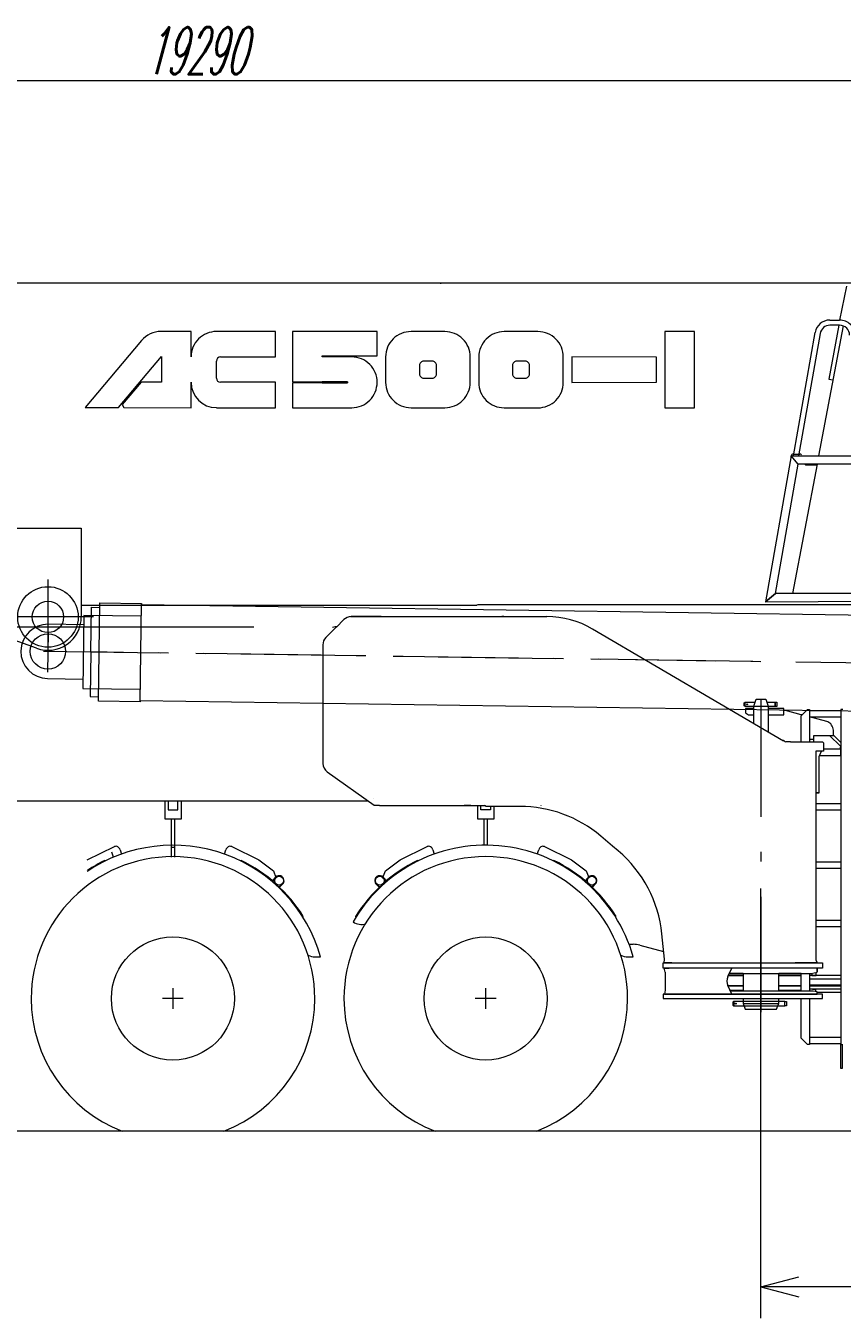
# Model space of a CAD drawing. Extents: x 3706 to 23712, y 4932 to 17923.
# Tile 10 of 17: x 13156 to 17071, y 11729 to 17923. Entities that reach past the tile are written whole.
import ezdxf
from ezdxf.enums import TextEntityAlignment as Align

# ---------------------------------------------------------------- set-up
doc = ezdxf.new("R2010")
doc.units = 0
doc.header["$LTSCALE"] = 18.75
doc.header["$MEASUREMENT"] = 0
doc.linetypes.add('CENTER', pattern=[50.5, 30, -9, 2.5, -9])
doc.layers.add('1', color=7, linetype='Continuous')
doc.styles.get("Standard").update_dxf_attribs({"font": 'txt', "bigfont": 'bigfont'})
doc.dimstyles.get("Standard").update_dxf_attribs({"dimtxt": 0.18, "dimasz": 0.18, "dimexe": 0.18, "dimexo": 0.0625, "dimgap": 0.09, "dimtad": 0, "dimtih": 1, "dimtoh": 1, "dimdec": 4, "dimzin": 0, "dimdsep": 46, "dimtxsty": 'Standard', "dimcen": 0.09, "dimadec": 0, "dimazin": 0, "dimtfac": 1, "dimtdec": 4, "dimtofl": 0, "dimtmove": 0, "dimatfit": 0, "dimfxl": 1, "dimtolj": 1, "dimtzin": 0, "dimarcsym": 0})

# ---------------------------------------------------------------- blocks, each defined once
blk = doc.blocks.new('*G1')
at = {"layer": '1', "color": 7, "linetype": 'Continuous', "lineweight": 9}
for p, q in [((14680.8, 15076.9), (14645.4, 15041.6)), ((14712.7, 15091.6), (15447.8, 15091.6)), ((14860.4, 15091.6), (14716.1, 15091.6)), ((15447.8, 15091.6), (15439.4, 15091.6)), ((15447.8, 15091.6), (15522.8, 15091.6)), ((15522.8, 15091.6), (15654.4, 15091.6)), ((14249.4, 15041.6), (13033.2, 15041.6)), ((14645.4, 15041.9), (14595.1, 14991.5)), ((14627.1, 15041.6), (14639.4, 15043.6)), ((14639.4, 15043.6), (14649.7, 15045.4)), ((15874, 15032.1), (16789.6, 14496.7)), ((14580.4, 14956.2), (14580.4, 14840.5)), ((14580.4, 14840.5), (14580.4, 14387.9)), ((16600.3, 14678.1), (16605.3, 14681)), ((16605.3, 14661), (16605.3, 14681)), ((16605.3, 14681), (16636.2, 14681)), ((16636.2, 14681), (16653.7, 14681)), ((16646.8, 14662), (16658.8, 14695)), ((16658.8, 14695), (16704.7, 14695)), ((16704.7, 14695), (16716.7, 14662)), ((16709.8, 14681), (16728.1, 14681)), ((16728.1, 14681), (16750.3, 14681)), ((16750.3, 14681), (16750.3, 14661)), ((16750.3, 14681), (16758.3, 14681)), ((16750.3, 14678), (16750.3, 14681)), ((16758.3, 14681), (16758.3, 14661)), ((16600.3, 14663.9), (16600.3, 14678.1)), ((16605.3, 14661), (16600.3, 14663.9)), ((16632.2, 14661), (16605.3, 14661)), ((16606.7, 14651), (16606.7, 14631)), ((16646.8, 14651), (16606.7, 14651)), ((16606.7, 14631), (16621.7, 14621)), ((16621.7, 14621), (16646.8, 14621)), ((16646.8, 14661), (16632.2, 14661)), ((16646.8, 14580.3), (16646.8, 14662)), ((16646.8, 14662), (16716.7, 14662)), ((16716.7, 14662), (16716.7, 14539.3)), ((16747.5, 14661), (16716.7, 14661)), ((16790.8, 14651), (16716.7, 14651)), ((16716.7, 14621), (16790.8, 14621)), ((16750.3, 14661), (16747.5, 14661)), ((16750.3, 14661), (16750.3, 14678)), ((16758.3, 14661), (16750.3, 14661)), ((16790.8, 14621), (16790.8, 14651)), ((16799.2, 14640.9), (16790.8, 14640.9)), ((16874.8, 14621.2), (16799.2, 14640.9)), ((16874.8, 14616), (16904.8, 14646)), ((16878.9, 14620.1), (16874.8, 14621.2)), ((16904.8, 14646), (16914.8, 14646)), ((16914.8, 14646), (16914.8, 14492)), ((16914.8, 14641), (17064.8, 14641)), ((17074.8, 14646), (17064.8, 14646)), ((17064.8, 14646), (17064.8, 13041)), ((16874.8, 14492), (16874.8, 14616)), ((16914.8, 14611), (17064.8, 14611)), ((16997.7, 14589.1), (16914.8, 14610.7)), ((16789.2, 14497), (16789.6, 14497)), ((16791.7, 14497), (16789.2, 14497)), ((16789.6, 14497), (16789.6, 14496.7)), ((16914.8, 14504), (16916.6, 14504)), ((16916.6, 14504), (16934.7, 14504)), ((16934.7, 14521), (17010.7, 14521)), ((16934.7, 14492), (16934.7, 14521)), ((17010.7, 14521), (17063.3, 14471)), ((17010.7, 14521), (17031.8, 14521)), ((17029.3, 14521), (17029.3, 14540.1)), ((17031.8, 14521), (17064.8, 14487.9)), ((16823.4, 14492), (16800.5, 14492)), ((16823.4, 14492), (16976.6, 14492)), ((16945.5, 14447), (16945.5, 13445.6)), ((16981.6, 14447), (16945.5, 14447)), ((16945.5, 14432.9), (16945.5, 14247)), ((16960.5, 14420.3), (16971.6, 14447)), ((16976.6, 14492), (16981.6, 14487)), ((16981.6, 14487), (16981.6, 14447)), ((17064.8, 14456), (16981.6, 14456)), ((17063.3, 14471), (17063.3, 14456)), ((17063.3, 14466), (17064.8, 14466)), ((17063.3, 14456), (17063.3, 14466)), ((17064.8, 14426), (17064.8, 14456)), ((16960.5, 14247), (16960.5, 14420.3)), ((16962.9, 14426), (17064.8, 14426)), ((14601.5, 14347.2), (14827.1, 14186.9)), ((16945.5, 14247), (16960.5, 14247)), ((16945.5, 14247), (16945.5, 14235.6)), ((16956.8, 14247), (16945.5, 14247)), ((14221.7, 14206.6), (13046.7, 14206.6)), ((13821.7, 14206.6), (13821.7, 14167.5)), ((13838.7, 14206.6), (13838.7, 14165.7)), ((13884.7, 14165.7), (13884.7, 14206.6)), ((13901.7, 14121.6), (13901.7, 14206.6)), ((14607.7, 14206.6), (14142.9, 14206.6)), ((14799.4, 14206.6), (14599.4, 14206.6)), ((14823.9, 14221.6), (14823.9, 14221.6)), ((14827.1, 14186.9), (14851.6, 14186.9)), ((14851.6, 14186.6), (15355.8, 14186.6)), ((15289.6, 14186.6), (15257.6, 14186.6)), ((15321.8, 14186.6), (15321.8, 14167.5)), ((15338.7, 14167.5), (15338.7, 14186.6)), ((15364.1, 14181.5), (15355.8, 14186.6)), ((15628.1, 14184.5), (15628.1, 14186.5)), ((16945.5, 14196), (17064.8, 14196)), ((13821.7, 14167.5), (13821.7, 14121.6)), ((13838.7, 14165.7), (13884.7, 14165.7)), ((15321.8, 14167.5), (15321.8, 14121.6)), ((15338.7, 14165.7), (15338.7, 14167.5)), ((15384.7, 14165.7), (15338.7, 14165.7)), ((15525.4, 14181.6), (15364.1, 14181.5)), ((15384.7, 14181.5), (15384.7, 14165.7)), ((15401.7, 14121.6), (15401.7, 14181.5)), ((16945.5, 14166), (17064.8, 14166)), ((13821.7, 14121.6), (13854.2, 14121.6)), ((13854.2, 13937.8), (13854.2, 14121.6)), ((13854.2, 14121.6), (13869.2, 14121.6)), ((13869.2, 14121.6), (13869.2, 13937.8)), ((13869.2, 14121.6), (13901.7, 14121.6)), ((15321.8, 14121.6), (15401.7, 14121.6)), ((15354.2, 13995.8), (15354.2, 14121.6)), ((15369.2, 14121.6), (15369.2, 13995.8)), ((15969.4, 13991.9), (15913.1, 14039.5)), ((13450.4, 13924.9), (13580.3, 13989.4)), ((13576.2, 13938.1), (13567.9, 13961.8)), ((13607.7, 13974), (13615, 13953.2)), ((13854.2, 13986.8), (13869.2, 13986.8)), ((14108.5, 13953.2), (14115.7, 13974)), ((14143.2, 13989.4), (14273.1, 13924.9)), ((14950.4, 13924.9), (15080.3, 13989.4)), ((15107.8, 13974), (15115, 13953.2)), ((15608.5, 13953.2), (15615.7, 13974)), ((15643.2, 13989.4), (15773.1, 13924.9)), ((15996.9, 13968.6), (15969.4, 13991.9)), ((13534.7, 13923), (13537.1, 13920.3)), ((14188.8, 13923), (14186.4, 13920.3)), ((14228.5, 13897.8), (14231.1, 13900.4)), ((14273.1, 13924.9), (14343.2, 13872.2)), ((14880.3, 13872.2), (14950.4, 13924.9)), ((15034.7, 13923), (15037.1, 13920.3)), ((15688.8, 13923), (15686.4, 13920.3)), ((15728.5, 13897.8), (15731.1, 13900.4)), ((15773.1, 13924.9), (15843.2, 13872.2)), ((16945.5, 13916), (17064.8, 13916)), ((16945.5, 13886), (17064.8, 13886)), ((14350.6, 13839.4), (14338.4, 13825)), ((14338.4, 13825), (14340.6, 13823.1)), ((14340.6, 13823.1), (14353.1, 13837.7)), ((14343.2, 13872.2), (14355.5, 13840.5)), ((14355.5, 13840.5), (14352, 13835.7)), ((14387.5, 13813.6), (14370.7, 13796)), ((14836, 13813.6), (14852.8, 13796)), ((14868, 13840.5), (14880.3, 13872.2)), ((14871.5, 13835.7), (14868, 13840.5)), ((14882.9, 13823.1), (14870.4, 13837.7)), ((14872.9, 13839.4), (14885.1, 13825)), ((14885.1, 13825), (14882.9, 13823.1)), ((15850.6, 13839.4), (15838.4, 13825)), ((15838.4, 13825), (15840.6, 13823.1)), ((15840.6, 13823.1), (15853.1, 13837.7)), ((15843.2, 13872.2), (15855.5, 13840.5)), ((15855.5, 13840.5), (15852, 13835.7)), ((15887.5, 13813.6), (15870.7, 13796)), ((14370.7, 13796), (14372.8, 13794)), ((14372.8, 13794), (14389.9, 13811.9)), ((14850.7, 13794), (14833.6, 13811.9)), ((14852.8, 13796), (14850.7, 13794)), ((15870.7, 13796), (15872.8, 13794)), ((15872.8, 13794), (15889.9, 13811.9)), ((14483.6, 13652.6), (14486.6, 13654.5)), ((14739.9, 13652.6), (14736.9, 13654.5)), ((15983.6, 13652.6), (15986.6, 13654.5)), ((16945.5, 13636), (17064.8, 13636)), ((16218.5, 13449.8), (16206.2, 13571.1)), ((16945.5, 13606), (17064.8, 13606)), ((16049.2, 13520.9), (16068.7, 13520.9)), ((16101.2, 13516.6), (16214.4, 13486.2)), ((14543.4, 13460.9), (14569, 13460.9)), ((16043.4, 13460.9), (16069, 13460.9)), ((16217.1, 13431.6), (16218.5, 13449.8)), ((16945.5, 13445.6), (16950.7, 13431.6)), ((16212, 13406.6), (16212, 13431.6)), ((16212, 13431.6), (16961.6, 13431.6)), ((16976.6, 13406.6), (16212, 13406.6)), ((16240.2, 13431.6), (16217.1, 13431.6)), ((16222, 13386.6), (16218.1, 13406.6)), ((16218.1, 13406.6), (16242, 13406.6)), ((16222, 13386.6), (16222, 13301.5)), ((16240.2, 13431.6), (16845.6, 13431.6)), ((16253.6, 13431.6), (16240.2, 13431.6)), ((16541.3, 13406.6), (16242, 13406.6)), ((16522.2, 13365.7), (16541.3, 13406.6)), ((16596.8, 13381), (16529.4, 13381)), ((16529.6, 13381.5), (16922.6, 13381.5)), ((16951.7, 13406.6), (16541.3, 13406.6)), ((16596.8, 13381.5), (16596.8, 13296.5)), ((16766.5, 13296.5), (16766.5, 13381.5)), ((16874.8, 13381), (16766.5, 13381)), ((16933.5, 13431.6), (16845.6, 13431.6)), ((16874.8, 13296.5), (16874.8, 13381.5)), ((16914.8, 13381.5), (16914.8, 13296.5)), ((16922.6, 13381.5), (16951.7, 13386.6)), ((16925.4, 13381.9), (16925.4, 13381.5)), ((16925.4, 13381.5), (16925.4, 13371)), ((16950.7, 13431.6), (16933.5, 13431.6)), ((16946.7, 13371), (16946.7, 13385.7)), ((16951.7, 13406.6), (16951.7, 13389.6)), ((16968.7, 13406.6), (16951.7, 13406.6)), ((16951.7, 13386.6), (16951.7, 13406.6)), ((16961.6, 13431.6), (16976.6, 13431.6)), ((16976.6, 13431.6), (16976.6, 13406.6)), ((16541.8, 13281.5), (16522.2, 13323.2)), ((16524.2, 13321), (16596.8, 13321)), ((16596.8, 13321), (16524.2, 13321)), ((16596.8, 13371), (16525.1, 13371)), ((16525.1, 13371), (16596.8, 13371)), ((16874.8, 13371), (16766.5, 13371)), ((16766.5, 13371), (16874.8, 13371)), ((16766.5, 13321), (16874.8, 13321)), ((16870.8, 13321), (16766.5, 13321)), ((16870.8, 13321), (16874.8, 13321)), ((17064.8, 13371), (16914.8, 13371)), ((16914.8, 13356), (17064.8, 13356)), ((16914.8, 13326), (17064.8, 13326)), ((16914.8, 13321), (17064.8, 13321)), ((16914.8, 13321), (17064.8, 13321)), ((16925.4, 13371), (16946.7, 13371)), ((13911.2, 13260.9), (13811.2, 13260.9)), ((13861.2, 13310.9), (13861.2, 13210.9)), ((15411.2, 13260.9), (15311.2, 13260.9)), ((15361.2, 13310.9), (15361.2, 13210.9)), ((16212, 13281.5), (16212, 13261.4)), ((16976.6, 13281.5), (16212, 13281.5)), ((16212, 13261.4), (16219, 13261.4)), ((16219, 13261.4), (16976.6, 13261.4)), ((16222, 13301.5), (16219.7, 13281.5)), ((16219.7, 13281.5), (16223.6, 13281.5)), ((16223.6, 13281.5), (16240.6, 13281.5)), ((16240.6, 13281.5), (16242, 13281.5)), ((16242, 13281.5), (16541.8, 13281.5)), ((16514, 13281.5), (16531.2, 13281.5)), ((16531.2, 13281.5), (16942, 13281.5)), ((16532.6, 13301), (16596.8, 13301)), ((16931.8, 13296.5), (16534.7, 13296.5)), ((16596.8, 13261.4), (16596.8, 13247)), ((16766.5, 13301), (16874.8, 13301)), ((16766.5, 13236.6), (16766.5, 13261.4)), ((16874.8, 13071), (16874.8, 13261.4)), ((17064.8, 13306), (16914.8, 13306)), ((16914.8, 13261.4), (16914.8, 13041)), ((16929.1, 13306), (16943.3, 13306)), ((16951.7, 13292.9), (16931.8, 13296.5)), ((16942, 13281.5), (16951.7, 13281.5)), ((16943.3, 13306), (16943.3, 13294.4)), ((16943.3, 13306), (16943.3, 13294.4)), ((16951.7, 13281.5), (16951.7, 13292.9)), ((16951.7, 13281.5), (16951.7, 13292.8)), ((16963, 13281.5), (16951.7, 13281.5)), ((16953.6, 13291), (17064.8, 13291)), ((16976.6, 13261.4), (16976.6, 13281.5)), ((16551.2, 13246.6), (16546.2, 13243.7)), ((16546.2, 13243.7), (16546.2, 13229.5)), ((16546.2, 13229.5), (16551.2, 13226.6)), ((16796.7, 13246.6), (16551.2, 13246.6)), ((16551.2, 13246.6), (16551.2, 13229.1)), ((16551.2, 13244.1), (16551.2, 13246.6)), ((16551.2, 13229.1), (16551.2, 13226.6)), ((16551.2, 13226.6), (16793.9, 13226.6)), ((16596.8, 13247), (16596.8, 13236.6)), ((16596.8, 13236.6), (16766.7, 13236.6)), ((16596.8, 13236.6), (16606.4, 13209.5)), ((16606.4, 13209.5), (16756.7, 13209.5)), ((16756.7, 13209.5), (16766.5, 13236.6)), ((16793.9, 13226.6), (16796.7, 13226.6)), ((16796.7, 13226.6), (16796.7, 13246.6)), ((16796.7, 13246.6), (16804.7, 13246.6)), ((16796.7, 13243.6), (16796.7, 13246.6)), ((16796.7, 13226.6), (16796.7, 13243.6)), ((16804.7, 13226.6), (16796.7, 13226.6)), ((16804.7, 13246.6), (16804.7, 13226.6)), ((16904.8, 13041), (16874.8, 13071)), ((16914.8, 13076), (17064.8, 13076)), ((16914.8, 13041), (16904.8, 13041)), ((16914.8, 13046), (17064.8, 13046)), ((17064.8, 13041), (17074.8, 13041)), ((17065.3, 12925.9), (17065.3, 13040.9)), ((17070.3, 13040.9), (17070.3, 12925.9)), ((17070.3, 12925.9), (17065.3, 12925.9))]:
    blk.add_line(p, q, dxfattribs=at)
at = {"layer": '1', "color": 7, "linetype": 'CENTER', "lineweight": 9}
blk.add_line((16681.7, 14695), (16681.7, 13195.7), dxfattribs=at)
at = {"layer": '1', "color": 7, "linetype": 'Continuous', "lineweight": 9}
for points in [[(17029.3, 14540.1), (17028.9, 14546.6), (17027.9, 14553.2), (17026.2, 14559.7), (17023.6, 14566), (17020.4, 14571.7), (17016.6, 14576.9), (17012.3, 14581.2), (17007.6, 14584.7), (17002.7, 14587.3), (16997.7, 14589.1)], [(16914.8, 14504), (16915, 14504), (16915.1, 14504), (16915.3, 14504), (16915.5, 14504), (16915.7, 14504), (16915.9, 14504), (16916, 14504), (16916.2, 14504), (16916.4, 14504), (16916.6, 14504)]]:
    blk.add_lwpolyline(points, dxfattribs=at)
for centre, radius in [((16615.3, 14671), 2), ((14370.4, 13825.7), 21), ((14853.2, 13825.7), 21), ((15870.4, 13825.7), 21), ((13861.2, 13260.9), 295), ((13861.2, 13260.9), 295), ((15361.2, 13260.9), 295), ((16561.2, 13236.6), 2)]:
    blk.add_circle(centre, radius, dxfattribs=at)
for centre, radius, start, end in [((14716.1, 15041.6), 50, 90, 134.98312), ((15654.4, 14656.5), 435, 59.68736, 90.00072), ((14630.4, 14956.2), 50, 135.00009, 179.99886), ((16799.9, 14501.2), 9.24, -152.79137, -86.36517), ((14630.4, 14387.9), 50, 180, -125.39424), ((15525.4, 13581.5), 600, 49.7566, 90.00127), ((13861.7, 13260.9), 680, 0, 180), ((13861.7, 13260.9), 680, 0, 180), ((13861.7, 13260.9), 735, 15.79019, 124.11851), ((13587.1, 13969.4), 21.1, 12.64044, 108.83695), ((14136.4, 13969.4), 21.1, 71.16909, 167.36261), ((15361.7, 13260.9), 680, 0, 180), ((15361.7, 13260.9), 735, 15.79011, 150.00044), ((15087.1, 13969.4), 21.1, 12.64044, 108.83695), ((15636.4, 13969.4), 21.1, 71.17176, 167.35452), ((15609.2, 13510.6), 600, 5.78648, 49.75644), ((13861.8, 13260.9), 738.5, 116.28564, 123.70482), ((13861.7, 13260.9), 738.5, 32.21081, 63.71367), ((15361.8, 13260.9), 738.5, 116.28554, 147.78839), ((15361.7, 13260.9), 738.5, 32.21081, 63.71356), ((14370.3, 13825.7), 24, -35.01559, 144.98651), ((14853.2, 13825.7), 24, 35.0135, -144.98232), ((15870.3, 13825.7), 24, -35.0177, 144.98648), ((14766, 13691.3), 75, -122.90512, -74.79782), ((16068.7, 13395.8), 125, 74.95837, 90.00191), ((14543.4, 13535.9), 75, -117.03, -89.99838), ((16043.4, 13535.9), 75, -117.51697, -89.99838), ((16567.5, 13344.4), 50, 154.90051, -154.90652), ((13861.7, 13260.9), 680, 180, -110.96104), ((13861.7, 13260.9), 680, 180, -110.96104), ((13861.7, 13260.9), 680, -69.03881, -0.00177), ((15361.7, 13260.9), 680, 180, -110.96117), ((15361.7, 13260.9), 680, -69.03893, -0.00177)]:
    blk.add_arc(centre, radius, start, end, dxfattribs=at)
blk = doc.blocks.new('*G10')
at = {"layer": '1', "color": 7, "linetype": 'Continuous', "lineweight": 9}
for p, q in [((8786.3, 16690.9), (18832.6, 16690.9)), ((15145.2, 16690.9), (15145.2, 16686.9)), ((13948.2, 16458.2), (13804.2, 16458.2)), ((13948.2, 16336.4), (13948.2, 16458.2)), ((14354, 16458), (14069.9, 16458)), ((14354, 16336.4), (14354, 16458)), ((14840.9, 16457.8), (14435.1, 16457.8)), ((14435.1, 16457.8), (14435.1, 16217)), ((14840.9, 16341.2), (14840.9, 16457.8)), ((15165.7, 16457.7), (15003.4, 16457.7)), ((15612, 16457.5), (15449.7, 16457.5)), ((16362.7, 16457.8), (16220.6, 16457.8)), ((16220.6, 16457.8), (16220.6, 16092.6)), ((16362.6, 16092.6), (16362.7, 16457.8)), ((13710.9, 16414.8), (13440.8, 16093.1)), ((13599.7, 16093.1), (13806.1, 16338.8)), ((13806.1, 16338.8), (13806.1, 16214.7)), ((14069.8, 16234.9), (14069.8, 16316.1)), ((14090.2, 16336.4), (14354, 16336.4)), ((14577.1, 16336.1), (14577.1, 16341.2)), ((14577.1, 16341.2), (14840.9, 16341.2)), ((14719.2, 16336.1), (14577.1, 16336.1)), ((14881.6, 16336.1), (14881.5, 16214.3)), ((15043.9, 16295.4), (15043.9, 16254.9)), ((15104.8, 16315.7), (15064.2, 16315.7)), ((15125, 16254.8), (15125, 16295.4)), ((15287.3, 16214.2), (15287.3, 16335.9)), ((15328, 16335.9), (15327.9, 16214.2)), ((15490.2, 16295.3), (15490.2, 16254.7)), ((15551.1, 16315.5), (15510.5, 16315.5)), ((15571.4, 16254.7), (15571.4, 16295.2)), ((15733.6, 16214), (15733.6, 16335.8)), ((16180, 16335.8), (15774.3, 16335.9)), ((15774.3, 16335.9), (15774.3, 16214.2)), ((16180, 16214.5), (16180, 16335.8)), ((15064.1, 16234.6), (15104.7, 16234.6)), ((15510.5, 16234.4), (15551.1, 16234.4)), ((13708.5, 16214.7), (13618.4, 16107.4)), ((13806.1, 16214.7), (13708.5, 16214.7)), ((13948.1, 16092.9), (13948.1, 16214.7)), ((14353.9, 16214.5), (14090.1, 16214.5)), ((14353.9, 16092.9), (14353.9, 16214.5)), ((14698.8, 16211.8), (14435, 16211.9)), ((14435, 16211.9), (14435, 16092.7)), ((14435.1, 16217), (14696.3, 16217)), ((14577.1, 16211.9), (14696.3, 16211.8)), ((14698.8, 16216.9), (14579.6, 16216.9)), ((15774.3, 16214.2), (16180, 16214.5)), ((13618.4, 16107.4), (13626.6, 16093)), ((13440.8, 16093.1), (13599.7, 16093.1)), ((13626.6, 16093), (13948.1, 16092.9)), ((14069.8, 16092.9), (14353.9, 16092.9)), ((14435, 16092.7), (14719.1, 16092.7)), ((15003.2, 16092.6), (15165.5, 16092.6)), ((15449.6, 16092.4), (15611.9, 16092.4)), ((16220.6, 16092.6), (16362.6, 16092.6)), ((12985.5, 15515.4), (13421.8, 15515.4)), ((13421.8, 15515.4), (13421.8, 15089.9)), ((13421.8, 15146.4), (15319.1, 15146.4)), ((15323.8, 15147.9), (15319.1, 15146.4)), ((18545.3, 15147.9), (15323.8, 15147.9)), ((13207, 14939.5), (12821.8, 15079.8))]:
    blk.add_line(p, q, dxfattribs=at)
at = {"layer": '1', "color": 7, "linetype": 'CENTER', "lineweight": 9}
for p, q in [((13261.8, 15268.6), (13261.8, 14944.9)), ((13480.3, 15089.9), (13056.8, 15089.9))]:
    blk.add_line(p, q, dxfattribs=at)
at = {"layer": '1', "color": 7, "linetype": 'Continuous', "lineweight": 9}
for points in [[(14579.6, 16216.9), (14579.3, 16216.9), (14578.9, 16216.8), (14578.5, 16216.7), (14578.2, 16216.5), (14577.8, 16216.2), (14577.6, 16215.9), (14577.4, 16215.5), (14577.2, 16215.1), (14577.1, 16214.8), (14577.1, 16214.4)], [(14577.1, 16214.4), (14577.1, 16211.9)], [(14696.3, 16217), (14696.6, 16217), (14697, 16216.9), (14697.4, 16216.7), (14697.8, 16216.5), (14698.1, 16216.2), (14698.3, 16215.9), (14698.6, 16215.5), (14698.7, 16215.1), (14698.8, 16214.7), (14698.8, 16214.4)], [(14696.3, 16211.8), (14696.7, 16211.8), (14697.1, 16211.9), (14697.4, 16212.1), (14697.8, 16212.3), (14698.1, 16212.6), (14698.4, 16212.9), (14698.6, 16213.2), (14698.7, 16213.6), (14698.8, 16214), (14698.8, 16214.3)], [(14698.8, 16214.3), (14698.8, 16216.9)], [(14698.8, 16214.4), (14698.8, 16211.8)]]:
    blk.add_lwpolyline(points, dxfattribs=at)
for radius in [145, 75, 75]:
    blk.add_circle((13261.8, 15089.9), radius, dxfattribs=at)
for centre, radius, start, end in [((13804, 16336.6), 121.6, 89.92567, 139.98651), ((14069.8, 16336.4), 121.6, 89.93097, -179.99641), ((15003.2, 16336.1), 121.6, 89.93097, -179.99641), ((15165.7, 16336.1), 121.6, -0.0647, 90), ((15449.6, 16335.9), 121.6, 89.93097, -179.99713), ((15612, 16335.9), 121.6, -0.0676, 90.0014), ((14090.2, 16316), 20.3, 90, 179.89682), ((14719.2, 16214.4), 121.7, -0.04456, 90), ((15064.1, 16295.4), 20.3, 90, -179.92665), ((15104.8, 16295.4), 20.3, 0, 90.09494), ((15510.5, 16295.3), 20.3, 90, -179.9137), ((15551.1, 16295.3), 20.3, 0, 90.09493), ((14090.2, 16234.9), 20.4, -180, -90.28717), ((15064.1, 16254.8), 20.3, 180, -89.96121), ((15104.8, 16254.8), 20.3, -90, 0.09494), ((15510.5, 16254.7), 20.3, 180, -89.98276), ((15551.1, 16254.7), 20.3, -90, 0.10358), ((14069.8, 16214.7), 121.7, 180, -90.00073), ((14719.2, 16214.3), 121.6, -90.08163, 0.00323), ((15003.2, 16214.3), 121.7, -180, -89.98276), ((15165.7, 16214.2), 121.6, -90.06622, 0.00208), ((15449.6, 16214.1), 121.7, 180, -89.98206), ((15612, 16214), 121.6, -90.06903, 0.00143), ((13261.8, 15089.9), 160, -109.998, 0.00177)]:
    blk.add_arc(centre, radius, start, end, dxfattribs=at)
blk = doc.blocks.new('*G16')
at = {"layer": '1', "color": 7, "linetype": 'Continuous', "lineweight": 9}
for p, q in [((17091.7, 16674.6), (17059, 16512.8)), ((17076.2, 16484.6), (16958.1, 15862.8)), ((17054.4, 16487.8), (17007.2, 16229.3)), ((17012.2, 16512.8), (17059, 16512.8)), ((17059, 16487.8), (17012.2, 16487.8)), ((16836.8, 15862.8), (16940.8, 16452.9)), ((16965.4, 16448.6), (16862.1, 15862.8)), ((17007.2, 16229.3), (17027, 16225.6)), ((16826.8, 15862.8), (16703.3, 15162.8)), ((16826.7, 15850), (16826.7, 15861.8)), ((16860.3, 15822.8), (16826.8, 15862.8)), ((16860.3, 15822.9), (16826.8, 15862.8)), ((16826.8, 15862.8), (17726.8, 15862.8)), ((16835.7, 15870.8), (16867.7, 15870.8)), ((16751, 15202.8), (16860.3, 15822.8)), ((16950.7, 15822.8), (16832.8, 15202.8)), ((17719.7, 15822.9), (16860.3, 15822.9)), ((16896.4, 15818.6), (16892.2, 15822.8)), ((16892.2, 15822.8), (16896.4, 15822.8)), ((16892.6, 15822.5), (16892.9, 15822.8)), ((16893.8, 15822.8), (16893, 15822)), ((16893.4, 15821.6), (16894.6, 15822.8)), ((16895.5, 15822.8), (16893.8, 15821.2)), ((16894.2, 15820.8), (16896.3, 15822.8)), ((16896.4, 15822.1), (16894.7, 15820.3)), ((16895.1, 15819.9), (16896.4, 15821.3)), ((16896.4, 15820.4), (16895.5, 15819.5)), ((16895.9, 15819.1), (16896.4, 15819.6)), ((16896.4, 15817.8), (16896.4, 15822.8)), ((16896.4, 15822.8), (16946.4, 15822.8)), ((16896.4, 15822.8), (16896.4, 15818.6)), ((16896.4, 15818.7), (16896.4, 15818.7)), ((16946.4, 15817.8), (16896.4, 15817.8)), ((16946.4, 15822.8), (16946.4, 15817.8)), ((16946.4, 15818.6), (16950.7, 15822.8)), ((16950.7, 15822.8), (16946.4, 15822.8)), ((16946.4, 15822.8), (16946.4, 15818.6)), ((16946.4, 15822.1), (16948.2, 15820.3)), ((16947.8, 15819.9), (16946.4, 15821.3)), ((16946.4, 15820.4), (16947.4, 15819.5)), ((16946.9, 15819.1), (16946.4, 15819.6)), ((16946.4, 15818.7), (16946.5, 15818.7)), ((16948.6, 15820.8), (16946.6, 15822.8)), ((16947.4, 15822.8), (16949.1, 15821.2)), ((16949.5, 15821.6), (16948.3, 15822.8)), ((16949.1, 15822.8), (16949.9, 15822)), ((16950.3, 15822.5), (16950, 15822.8)), ((16703.3, 15162.8), (16751, 15202.8)), ((16751, 15202.8), (16703.3, 15162.8)), ((17610.4, 15202.8), (16751, 15202.8)), ((16703.3, 15162.8), (17607.1, 15166.7))]:
    blk.add_line(p, q, dxfattribs=at)
for centre, radius, start, end in [((17012.2, 16440.3), 72.5, 90, 169.99884), ((17012.2, 16440.3), 47.5, 90, 169.98636), ((17059, 16440.3), 72.5, 0, 90.00482), ((17059, 16440.3), 47.5, 0, 89.99632), ((16835.7, 15861.8), 9, 90, 180), ((16867.7, 15861.8), 9, 33.73403, 90.00086)]:
    blk.add_arc(centre, radius, start, end, dxfattribs=at)
blk = doc.blocks.new('*D19')
at = {"layer": '1', "color": 7, "linetype": 'Continuous', "lineweight": 9}
for p, q in [((4467.8, 17808.8), (4467.8, 15588.8)), ((23712.1, 17808.8), (23712.1, 14796)), ((4467.8, 17658.8), (4648.9, 17707.4)), ((23712.1, 17658.8), (4467.8, 17658.8)), ((4467.8, 17658.8), (4648.9, 17610.3)), ((23712.1, 17658.8), (23531, 17707.4)), ((23712.1, 17658.8), (23531, 17610.3))]:
    blk.add_line(p, q, dxfattribs=at)
at = {"layer": '1', "color": 7, "linetype": 'Continuous', "lineweight": 9, "oblique": 15, "width": 0.5}
blk.add_text('19290', height=225, dxfattribs=at).set_placement((13729.6, 17623.8), align=Align.BOTTOM_LEFT)
blk = doc.blocks.new('*G20')
at = {"layer": '1', "color": 7, "linetype": 'Continuous', "lineweight": 9}
for p, q in [((13467.2, 14922.1), (13470.3, 15136.4)), ((13470.3, 15136.4), (13510.3, 15135.8)), ((13503.8, 14685.5), (13510.6, 15157.5)), ((13510.6, 15157.5), (13710.6, 15154.6)), ((13703.8, 14682.6), (13710.6, 15154.6)), ((13710.6, 15154.6), (13710.5, 15149.1)), ((13710.5, 15149.1), (17235.2, 15098)), ((17235.2, 15098), (17228.5, 14637.1)), ((17234.2, 15034.8), (17229.4, 14700.3)), ((17439.6, 14991.9), (17234.2, 15034.8)), ((13467.2, 14922.1), (13464.1, 14707.8)), ((13464.1, 14707.8), (13504.1, 14707.2)), ((13703.8, 14682.6), (13503.8, 14685.5)), ((17228.5, 14637.1), (13703.8, 14688.1)), ((13703.8, 14688.1), (13703.8, 14682.6)), ((17229.4, 14700.3), (17435.9, 14737.2))]:
    blk.add_line(p, q, dxfattribs=at)
at = {"layer": '1', "color": 7, "linetype": 'CENTER', "lineweight": 9}
for p, q in [((17414.1, 15022.4), (17409.3, 14690.1)), ((17411.8, 14864.9), (13467.2, 14922.1)), ((17248.3, 14867.3), (17491.4, 14863.8))]:
    blk.add_line(p, q, dxfattribs=at)
at = {"layer": '1', "color": 7, "linetype": 'Continuous', "lineweight": 9}
for radius in [75.1, 75]:
    blk.add_circle((17411.8, 14864.9), radius, dxfattribs=at)
blk.add_arc((17411.8, 14864.9), 130, -79.32478, 77.66103, dxfattribs=at)
blk = doc.blocks.new('*G21')
at = {"layer": '1', "color": 7, "linetype": 'Continuous', "lineweight": 9}
for p, q in [((13433.6, 15052.1), (13263.6, 15054.6)), ((13434.3, 15097.1), (13429.2, 14747.2)), ((13709.7, 15093.1), (13434.3, 15097.1)), ((13259.9, 14794.6), (13429.9, 14792.2)), ((13429.2, 14747.2), (13704.6, 14743.2))]:
    blk.add_line(p, q, dxfattribs=at)
at = {"layer": '1', "color": 7, "linetype": 'CENTER', "lineweight": 9}
for p, q in [((13263.1, 15014.6), (13260.3, 14824.6)), ((16642.9, 14875.6), (13096.8, 14927))]:
    blk.add_line(p, q, dxfattribs=at)
at = {"layer": '1', "color": 7, "linetype": 'Continuous', "lineweight": 9}
blk.add_circle((13261.8, 14924.6), 85, dxfattribs=at)
blk.add_arc((13261.8, 14924.6), 130, 89.17, -90.83, dxfattribs=at)
blk = doc.blocks.new('*D23')
at = {"layer": '1', "color": 7, "linetype": 'Continuous', "lineweight": 9}
for p, q in [((16681.7, 11728.8), (16681.7, 13788.8)), ((18531.7, 11728.8), (18531.7, 13528.8)), ((16681.7, 11878.8), (16862.9, 11927.4)), ((18531.7, 11878.8), (18350.6, 11927.4)), ((18531.7, 11878.8), (16681.7, 11878.8)), ((16681.7, 11878.8), (16862.9, 11830.3)), ((18531.7, 11878.8), (18350.6, 11830.3))]:
    blk.add_line(p, q, dxfattribs=at)
at = {"layer": '1', "color": 7, "linetype": 'Continuous', "lineweight": 9, "oblique": 15, "width": 0.5}
blk.add_text('1850', height=225, dxfattribs=at).set_placement((17364.2, 11878.8), align=Align.BOTTOM_LEFT)

msp = doc.modelspace()

# ---------------------------------------------------------------- linework, layer by layer
at = {"layer": '1', "color": 7, "linetype": 'Continuous', "lineweight": 9}
msp.add_line((23591.74771, 12625.87572), (8181.74771, 12625.87572), dxfattribs=at)

# ---------------------------------------------------------------- block references
at = {"color": 7, "linetype": 'Continuous', "lineweight": 9}
for name in ['*G10', '*G16', '*G1', '*G20', '*G21']:
    msp.add_blockref(name, (0, 0), dxfattribs=at)

# ---------------------------------------------------------------- dimensions: what is measured, and where the dimension line sits
at = {"layer": '1', "color": 7, "linetype": 'Continuous', "lineweight": 9}
for base, p1, p2, text, picture, middle in [((23712.13712, 17658.83958), (23712.13712, 14795.95262), (4467.81935, 15588.83958), '19290', '*D19', (14010.86297, 17623.83958)), ((18531.74771, 11878.83958), (18531.74771, 13528.83958), (16681.74924, 13788.83958), '1850', '*D23', (17589.24809, 11878.83958))]:
    dim = msp.add_linear_dim(base=base, p1=p1, p2=p2, text=text, dimstyle='Standard', dxfattribs=at)
    dim.commit()
    dim.dimension.update_dxf_attribs({"geometry": picture, "text_midpoint": middle})

doc.saveas('drawing.dxf')
